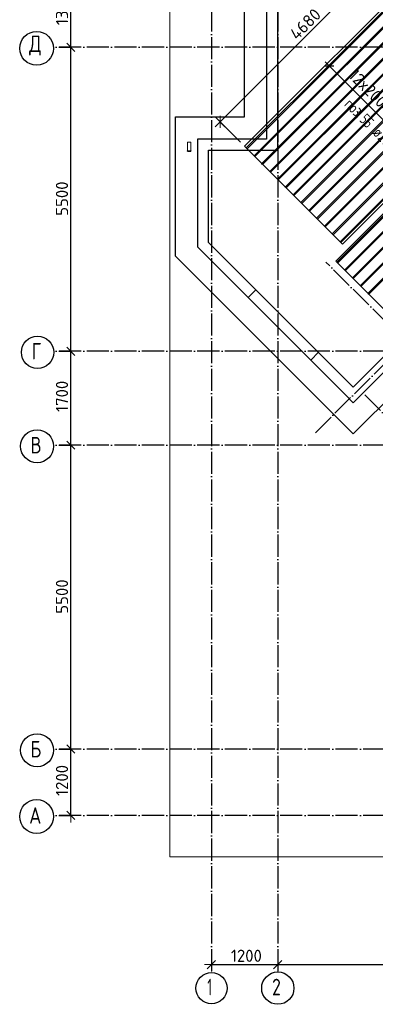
# Model space of a CAD drawing. Header units: millimetres. Extents: x -3483 to 105345, y -283423 to 72284.
# Tile 11 of 165: x 36532 to 42966, y -213417 to -195601. Entities that reach past the tile are written whole.
import ezdxf

# ---------------------------------------------------------------- set-up
doc = ezdxf.new("R2010")
doc.units = ezdxf.units.MM
doc.header["$PDMODE"] = 65
for name, pattern in [('______11', [500, 400, -50, 0, -50]), ('______2', [270, 200, -70]), ('______5', [1100, 800, -100, 100, -100])]:
    doc.linetypes.add(name, pattern=pattern)
for name, color, linetype, lineweight in [('Standard', 7, 'Continuous', 25), ('Размерная линия_ общее', 7, 'Continuous', 13), ('Стальная конструкция_ общее', 7, 'Continuous', 25), ('Стена_ общее', 7, 'Continuous', 35), ('Фундамент_ общее', 7, 'Continuous', 35)]:
    doc.layers.add(name, color=color, linetype=linetype, lineweight=lineweight)
doc.layers.add('Арм.стержн.Доп. Арм верхн.зоны Х', color=7, linetype='Continuous', lineweight=35, true_color=0x8c8cff)
doc.layers.add('Осевая линия_ общее', color=7, linetype='______5', lineweight=13, true_color=0xa0a0a0)
doc.styles.add('ISOCPEUR', font='ISOCPEUR')
doc.dimstyles.new('DIMSTYLE_4', dxfattribs={"dimtxt": 220, "dimasz": 250, "dimexe": 0, "dimexo": 0, "dimgap": 110, "dimtad": 2, "dimdec": 0, "dimrnd": 5, "dimzin": 12, "dimdsep": 46, "dimtxsty": 'ISOCPEUR', "dimblk1": 'ALL_ML_STRICH', "dimblk2": 'ALL_ML_STRICH', "dimsah": 1, "dimcen": 0, "dimclrd": 7, "dimclre": 256, "dimclrt": 7, "dimadec": 0, "dimazin": 0, "dimtfac": 1, "dimtdec": 0, "dimtix": 1, "dimtmove": 2, "dimatfit": 3, "dimfxl": 0, "dimtzin": 0, "dimlwd": 0, "dimlwe": -3, "dimarcsym": 0})

# ---------------------------------------------------------------- blocks, each defined once
blk = doc.blocks.new('ALL_ML_STRICH')
at = {"color": 0, "linetype": 'ByBlock', "lineweight": -2}
for p, q in [((-1, 0), (0.5, 0)), ((-0.3, -0.3), (0.3, 0.3)), ((0, -0.5), (0, 0.5))]:
    blk.add_line(p, q, dxfattribs=at)
blk = doc.blocks.new('*D108')
at = {"layer": 'DEFPOINTS', "color": 7, "linetype": 'Continuous', "lineweight": 13, "transparency": 33554687}
for p in [(37142, -208800), (37142, -210000), (37457, -210000)]:
    blk.add_point(p, dxfattribs=at)
at = {"layer": 'Размерная линия_ общее', "color": 253, "linetype": 'Continuous', "lineweight": -2, "true_color": 0xa0a0a0, "transparency": 33554687}
for p, q in [((37242, -208800), (37457, -208800)), ((37242, -210000), (37457, -210000))]:
    blk.add_line(p, q, dxfattribs=at)
at = {"layer": 'Размерная линия_ общее', "color": 7, "linetype": 'Continuous', "lineweight": -2, "transparency": 33554687}
blk.add_line((37457, -210000), (37457, -208800), dxfattribs=at)
at = {"layer": 'Размерная линия_ общее', "color": 7, "linetype": 'Continuous', "lineweight": 13, "transparency": 33554687, "xscale": 250, "yscale": 250, "zscale": 250}
for p, rotation in [((37457, -208800), 90), ((37457, -210000), 270)]:
    blk.add_blockref('ALL_ML_STRICH', p, dxfattribs=dict(at, rotation=rotation))
at = {"layer": 'Размерная линия_ общее', "color": 7, "linetype": 'Continuous', "lineweight": 13, "transparency": 33554687, "insert": (37297, -209367), "char_height": 220, "width": 880, "attachment_point": 5, "rotation": 90, "style": 'ISOCPEUR'}
blk.add_mtext('\\A1;{1200}', dxfattribs=at)
blk = doc.blocks.new('*D109')
at = {"layer": 'DEFPOINTS', "color": 7, "linetype": 'Continuous', "lineweight": 13, "transparency": 33554687}
for p in [(37142, -203300), (37142, -208800), (37457, -208800)]:
    blk.add_point(p, dxfattribs=at)
at = {"layer": 'Размерная линия_ общее', "color": 253, "linetype": 'Continuous', "lineweight": -2, "true_color": 0xa0a0a0, "transparency": 33554687}
for p, q in [((37242, -203300), (37457, -203300)), ((37242, -208800), (37457, -208800))]:
    blk.add_line(p, q, dxfattribs=at)
at = {"layer": 'Размерная линия_ общее', "color": 7, "linetype": 'Continuous', "lineweight": -2, "transparency": 33554687}
blk.add_line((37457, -208800), (37457, -203300), dxfattribs=at)
at = {"layer": 'Размерная линия_ общее', "color": 7, "linetype": 'Continuous', "lineweight": 13, "transparency": 33554687, "xscale": 250, "yscale": 250, "zscale": 250}
for p, rotation in [((37457, -203300), 90), ((37457, -208800), 270)]:
    blk.add_blockref('ALL_ML_STRICH', p, dxfattribs=dict(at, rotation=rotation))
at = {"layer": 'Размерная линия_ общее', "color": 7, "linetype": 'Continuous', "lineweight": 13, "transparency": 33554687, "insert": (37297, -206039), "char_height": 220, "width": 880, "attachment_point": 5, "rotation": 90, "style": 'ISOCPEUR'}
blk.add_mtext('\\A1;{5500}', dxfattribs=at)
blk = doc.blocks.new('*D110')
at = {"layer": 'DEFPOINTS', "color": 7, "linetype": 'Continuous', "lineweight": 13, "transparency": 33554687}
for p in [(37142, -201600), (37142, -203300), (37457, -203300)]:
    blk.add_point(p, dxfattribs=at)
at = {"layer": 'Размерная линия_ общее', "color": 253, "linetype": 'Continuous', "lineweight": -2, "true_color": 0xa0a0a0, "transparency": 33554687}
for p, q in [((37242, -201600), (37457, -201600)), ((37242, -203300), (37457, -203300))]:
    blk.add_line(p, q, dxfattribs=at)
at = {"layer": 'Размерная линия_ общее', "color": 7, "linetype": 'Continuous', "lineweight": -2, "transparency": 33554687}
blk.add_line((37457, -203300), (37457, -201600), dxfattribs=at)
at = {"layer": 'Размерная линия_ общее', "color": 7, "linetype": 'Continuous', "lineweight": 13, "transparency": 33554687, "xscale": 250, "yscale": 250, "zscale": 250}
for p, rotation in [((37457, -201600), 90), ((37457, -203300), 270)]:
    blk.add_blockref('ALL_ML_STRICH', p, dxfattribs=dict(at, rotation=rotation))
at = {"layer": 'Размерная линия_ общее', "color": 7, "linetype": 'Continuous', "lineweight": 13, "transparency": 33554687, "insert": (37297, -202417), "char_height": 220, "width": 880, "attachment_point": 5, "rotation": 90, "style": 'ISOCPEUR'}
blk.add_mtext('\\A1;{1700}', dxfattribs=at)
blk = doc.blocks.new('*D111')
at = {"layer": 'DEFPOINTS', "color": 7, "linetype": 'Continuous', "lineweight": 13, "transparency": 33554687}
for p in [(37142, -196100), (37142, -201600), (37457, -201600)]:
    blk.add_point(p, dxfattribs=at)
at = {"layer": 'Размерная линия_ общее', "color": 253, "linetype": 'Continuous', "lineweight": -2, "true_color": 0xa0a0a0, "transparency": 33554687}
for p, q in [((37242, -196100), (37457, -196100)), ((37242, -201600), (37457, -201600))]:
    blk.add_line(p, q, dxfattribs=at)
at = {"layer": 'Размерная линия_ общее', "color": 7, "linetype": 'Continuous', "lineweight": -2, "transparency": 33554687}
blk.add_line((37457, -201600), (37457, -196100), dxfattribs=at)
at = {"layer": 'Размерная линия_ общее', "color": 7, "linetype": 'Continuous', "lineweight": 13, "transparency": 33554687, "xscale": 250, "yscale": 250, "zscale": 250}
for p, rotation in [((37457, -196100), 90), ((37457, -201600), 270)]:
    blk.add_blockref('ALL_ML_STRICH', p, dxfattribs=dict(at, rotation=rotation))
at = {"layer": 'Размерная линия_ общее', "color": 7, "linetype": 'Continuous', "lineweight": 13, "transparency": 33554687, "insert": (37297, -198839), "char_height": 220, "width": 880, "attachment_point": 5, "rotation": 90, "style": 'ISOCPEUR'}
blk.add_mtext('\\A1;{5500}', dxfattribs=at)
blk = doc.blocks.new('*D112')
at = {"layer": 'DEFPOINTS', "color": 7, "linetype": 'Continuous', "lineweight": 13, "transparency": 33554687}
for p in [(37142, -194800), (37142, -196100), (37457, -196100)]:
    blk.add_point(p, dxfattribs=at)
at = {"layer": 'Размерная линия_ общее', "color": 253, "linetype": 'Continuous', "lineweight": -2, "true_color": 0xa0a0a0, "transparency": 33554687}
for p, q in [((37242, -194800), (37457, -194800)), ((37242, -196100), (37457, -196100))]:
    blk.add_line(p, q, dxfattribs=at)
at = {"layer": 'Размерная линия_ общее', "color": 7, "linetype": 'Continuous', "lineweight": -2, "transparency": 33554687}
blk.add_line((37457, -196100), (37457, -194800), dxfattribs=at)
at = {"layer": 'Размерная линия_ общее', "color": 7, "linetype": 'Continuous', "lineweight": 13, "transparency": 33554687, "xscale": 250, "yscale": 250, "zscale": 250}
for p, rotation in [((37457, -194800), 90), ((37457, -196100), 270)]:
    blk.add_blockref('ALL_ML_STRICH', p, dxfattribs=dict(at, rotation=rotation))
at = {"layer": 'Размерная линия_ общее', "color": 7, "linetype": 'Continuous', "lineweight": 13, "transparency": 33554687, "insert": (37297, -195417), "char_height": 220, "width": 880, "attachment_point": 5, "rotation": 90, "style": 'ISOCPEUR'}
blk.add_mtext('\\A1;{1300}', dxfattribs=at)
blk = doc.blocks.new('*D122')
at = {"layer": 'DEFPOINTS', "color": 7, "linetype": 'Continuous', "lineweight": 13, "transparency": 33554687}
for p in [(40000, -212689), (40000, -212699), (41200, -212638)]:
    blk.add_point(p, dxfattribs=at)
at = {"layer": 'Размерная линия_ общее', "color": 253, "linetype": 'Continuous', "lineweight": -2, "true_color": 0xa0a0a0, "transparency": 33554687}
for p, q in [((40000, -212699), (40000, -212699)), ((41200, -212699), (41200, -212699))]:
    blk.add_line(p, q, dxfattribs=at)
at = {"layer": 'Размерная линия_ общее', "color": 7, "linetype": 'Continuous', "lineweight": -2, "transparency": 33554687}
blk.add_line((40000, -212699), (41200, -212699), dxfattribs=at)
at = {"layer": 'Размерная линия_ общее', "color": 7, "linetype": 'Continuous', "lineweight": 13, "transparency": 33554687, "xscale": 250, "yscale": 250, "zscale": 250, "rotation": 180}
blk.add_blockref('ALL_ML_STRICH', (40000, -212699), dxfattribs=at)
at = {"layer": 'Размерная линия_ общее', "color": 7, "linetype": 'Continuous', "lineweight": 13, "transparency": 33554687, "xscale": 250, "yscale": 250, "zscale": 250}
blk.add_blockref('ALL_ML_STRICH', (41200, -212699), dxfattribs=at)
at = {"layer": 'Размерная линия_ общее', "color": 7, "linetype": 'Continuous', "lineweight": 13, "transparency": 33554687, "insert": (40633, -212539), "char_height": 220, "width": 880, "attachment_point": 5, "style": 'ISOCPEUR'}
blk.add_mtext('\\A1;{1200}', dxfattribs=at)
blk = doc.blocks.new('*D123')
at = {"layer": 'DEFPOINTS', "color": 7, "linetype": 'Continuous', "lineweight": 13, "transparency": 33554687}
for p in [(41200, -212638), (41200, -212699), (46700, -212621)]:
    blk.add_point(p, dxfattribs=at)
at = {"layer": 'Размерная линия_ общее', "color": 253, "linetype": 'Continuous', "lineweight": -2, "true_color": 0xa0a0a0, "transparency": 33554687}
for p, q in [((41200, -212699), (41200, -212699)), ((46700, -212699), (46700, -212699))]:
    blk.add_line(p, q, dxfattribs=at)
at = {"layer": 'Размерная линия_ общее', "color": 7, "linetype": 'Continuous', "lineweight": -2, "transparency": 33554687}
blk.add_line((41200, -212699), (46700, -212699), dxfattribs=at)
at = {"layer": 'Размерная линия_ общее', "color": 7, "linetype": 'Continuous', "lineweight": 13, "transparency": 33554687, "xscale": 250, "yscale": 250, "zscale": 250, "rotation": 180}
blk.add_blockref('ALL_ML_STRICH', (41200, -212699), dxfattribs=at)
at = {"layer": 'Размерная линия_ общее', "color": 7, "linetype": 'Continuous', "lineweight": 13, "transparency": 33554687, "xscale": 250, "yscale": 250, "zscale": 250}
blk.add_blockref('ALL_ML_STRICH', (46700, -212699), dxfattribs=at)
at = {"layer": 'Размерная линия_ общее', "color": 7, "linetype": 'Continuous', "lineweight": 13, "transparency": 33554687, "insert": (43961, -212539), "char_height": 220, "width": 880, "attachment_point": 5, "style": 'ISOCPEUR'}
blk.add_mtext('\\A1;{5500}', dxfattribs=at)
blk = doc.blocks.new('СЛОЖНЫЙ_ОБЪЕКТ_4')
at = {"layer": 'Стена_ общее', "color": 9, "linetype": 'Continuous', "lineweight": -3, "true_color": 0xc7c7c7, "transparency": 33554687}
for p, q in [((41000, -191600), (41000, -197760)), ((41200, -197760), (41200, -194900)), ((39750, -197760), (39750, -199714)), ((39950, -197760), (39750, -197760)), ((41000, -197760), (39950, -197760)), ((41200, -197960), (41200, -197760)), ((39950, -199632), (39950, -197960)), ((39950, -197960), (41200, -197960)), ((42426, -202390), (39750, -199714)), ((39950, -199632), (42567, -202249)), ((43310, -201507), (42567, -202249)), ((42567, -202532), (43451, -201648)), ((42426, -202390), (42567, -202532))]:
    blk.add_line(p, q, dxfattribs=at)
at = {"layer": 'Стена_ общее', "color": 9, "linetype": '______2', "lineweight": -3, "true_color": 0xc7c7c7, "transparency": 33554687}
for p, q in [((40807, -200488), (40665, -200630)), ((41797, -201761), (41938, -201620))]:
    blk.add_line(p, q, dxfattribs=at)
blk = doc.blocks.new('*D517')
at = {"layer": 'DEFPOINTS', "color": 7, "linetype": 'Continuous', "lineweight": 13, "transparency": 33554687}
for p in [(43467, -194139), (43909, -194581), (40600, -197891)]:
    blk.add_point(p, dxfattribs=at)
at = {"layer": 'Размерная линия_ общее', "color": 7, "linetype": 'Continuous', "lineweight": -2, "transparency": 33554687}
blk.add_line((43467, -194139), (40158, -197449), dxfattribs=at)
at = {"layer": 'Размерная линия_ общее', "color": 253, "linetype": 'Continuous', "lineweight": -2, "true_color": 0xa0a0a0, "transparency": 33554687}
for p, q in [((43838, -194511), (43467, -194139)), ((40529, -197820), (40158, -197449))]:
    blk.add_line(p, q, dxfattribs=at)
at = {"layer": 'Размерная линия_ общее', "color": 7, "linetype": 'Continuous', "lineweight": 13, "transparency": 33554687, "xscale": 250, "yscale": 250, "zscale": 250}
for p, rotation in [((43467, -194139), 44.99999999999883), ((40158, -197449), 224.9999999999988)]:
    blk.add_blockref('ALL_ML_STRICH', p, dxfattribs=dict(at, rotation=rotation))
at = {"layer": 'Размерная линия_ общее', "color": 7, "linetype": 'Continuous', "lineweight": 13, "transparency": 33554687, "insert": (41699, -195681), "char_height": 220, "width": 880, "attachment_point": 5, "rotation": 45, "style": 'ISOCPEUR'}
blk.add_mtext('\\A1;{4680}', dxfattribs=at)
blk = doc.blocks.new('СЛОЖНЫЙ_ОБЪЕКТ_6')
at = {"layer": 'Осевая линия_ общее', "color": 253, "linetype": '______11', "lineweight": -3, "true_color": 0xa0a0a0, "transparency": 33554687}
for p, q in [((41882, -203076), (57777, -187181)), ((50275, -208189), (42073, -199987)), ((49426, -209037), (42758, -202369))]:
    blk.add_line(p, q, dxfattribs=at)

msp = doc.modelspace()

# ---------------------------------------------------------------- linework, layer by layer
at = {"layer": 'Standard', "color": 7, "linetype": 'Continuous', "lineweight": 13, "transparency": 33554687}
msp.add_lwpolyline([(39250, -210750), (65250, -210750), (65250, -163310), (39250, -163310), (39250, -210750)], dxfattribs=at)
at = {"layer": 'Арм.стержн.Доп. Арм верхн.зоны Х', "color": 7, "linetype": 'Continuous', "lineweight": 25, "transparency": 33554687}
msp.add_line((42045.7, -196436.1), (42215.4, -196436.1), dxfattribs=at)
at = {"layer": 'Арм.стержн.Доп. Арм верхн.зоны Х', "color": 7, "linetype": 'Continuous', "lineweight": 13, "transparency": 33554687}
msp.add_line((42130.6, -196436.1), (42059.9, -196365.4), dxfattribs=at)
at = {"layer": 'Арм.стержн.Доп. Арм верхн.зоны Х', "color": 253, "linetype": 'Continuous', "lineweight": -3, "true_color": 0xa0a0a0, "transparency": 33554687}
for q in [(42059.9, -196506.8), (42201.3, -196365.4)]:
    msp.add_line((42130.6, -196436.1), q, dxfattribs=at)
at = {"layer": 'Арм.стержн.Доп. Арм верхн.зоны Х', "color": 52, "linetype": 'Continuous', "lineweight": 25, "transparency": 33554687}
for points in [[(43908.9, -194581.4), (40599.7, -197890.6), (42373.1, -199664), (45682.4, -196354.8), (43908.9, -194581.4)], [(48722.9, -199819.6), (45413.7, -203128.9), (42254.3, -199969.5), (45563.6, -196660.2), (48722.9, -199819.6)]]:
    msp.add_lwpolyline(points, dxfattribs=at)
at = {"layer": 'Арм.стержн.Доп. Арм верхн.зоны Х', "color": 7, "linetype": 'Continuous', "lineweight": 25, "transparency": 33554687}
for points in [[(43954.2, -194626.6), (40644.9, -197935.9), (40630.8, -197921.7), (43940.1, -194612.5), (43954.2, -194626.6)], [(44095.6, -194768), (40786.4, -198077.3), (40772.2, -198063.1), (44081.5, -194753.9), (44095.6, -194768)], [(44237, -194909.5), (40927.8, -198218.7), (40913.6, -198204.6), (44222.9, -194895.3), (44237, -194909.5)], [(44378.5, -195050.9), (41069.2, -198360.1), (41055.1, -198346), (44364.3, -195036.7), (44378.5, -195050.9)], [(44519.9, -195192.3), (41210.6, -198501.6), (41196.5, -198487.4), (44505.7, -195178.2), (44519.9, -195192.3)], [(44661.3, -195333.7), (41352, -198643), (41337.9, -198628.8), (44647.2, -195319.6), (44661.3, -195333.7)], [(44802.7, -195475.1), (41493.5, -198784.4), (41479.3, -198770.3), (44788.6, -195461), (44802.7, -195475.1)], [(44944.1, -195616.6), (41634.9, -198925.8), (41620.7, -198911.7), (44930, -195602.4), (44944.1, -195616.6)], [(45085.6, -195758), (41776.3, -199067.2), (41762.2, -199053.1), (45071.4, -195743.8), (45085.6, -195758)], [(45227, -195899.4), (41917.7, -199208.7), (41903.6, -199194.5), (45212.8, -195885.3), (45227, -195899.4)], [(45368.4, -196040.8), (42059.2, -199350.1), (42045, -199335.9), (45354.3, -196026.7), (45368.4, -196040.8)], [(45509.8, -196182.2), (42200.6, -199491.5), (42186.4, -199477.4), (45495.7, -196168.1), (45509.8, -196182.2)], [(45651.3, -196323.7), (42342, -199632.9), (42327.9, -199618.8), (45637.1, -196309.5), (45651.3, -196323.7)], [(45594.7, -196691.4), (42285.4, -200000.6), (42271.3, -199986.5), (45580.5, -196677.2), (45594.7, -196691.4)], [(45736.1, -196832.8), (42426.8, -200142), (42412.7, -200127.9), (45722, -196818.6), (45736.1, -196832.8)], [(45877.5, -196974.2), (42568.3, -200283.5), (42554.1, -200269.3), (45863.4, -196960.1), (45877.5, -196974.2)], [(46019, -197115.6), (42709.7, -200424.9), (42695.5, -200410.7), (46004.8, -197101.5), (46019, -197115.6)], [(46160.4, -197257), (42851.1, -200566.3), (42837, -200552.2), (46146.2, -197242.9), (46160.4, -197257)]]:
    msp.add_lwpolyline(points, dxfattribs=at)
at = {"layer": 'Арм.стержн.Доп. Арм верхн.зоны Х', "color": 7, "linetype": 'Continuous', "lineweight": 13, "transparency": 33554687}
msp.add_lwpolyline([(42130.6, -196436.1), (42318, -196623.5), (42318, -196623.5), (43827.6, -198133.1)], dxfattribs=at)
at = {"layer": 'Осевая линия_ общее', "color": 253, "linetype": '______11', "lineweight": -3, "true_color": 0xa0a0a0, "transparency": 33554687}
for p, q in [((40000, -163410), (40000, -212827.9)), ((41200, -163410), (41200, -212827.9)), ((65150, -196100), (37142.2, -196100)), ((65150, -201600), (37142.2, -201600)), ((65150, -203300), (37142.2, -203300)), ((65150, -208800), (37142.2, -208800)), ((65150, -210000), (37142.2, -210000))]:
    msp.add_line(p, q, dxfattribs=at)
at = {"layer": 'Осевая линия_ общее', "color": 7, "linetype": 'Continuous', "lineweight": -3, "transparency": 33554687}
for centre, radius in [((36838, -196119.5), 305.8), ((36854.6, -201619.5), 292.4), ((36846, -203319.5), 298.8), ((36846, -208819.5), 298.8), ((36838, -210019.5), 305.8), ((40001.9, -213124.6), 281.9), ((41202.4, -213124.6), 292.4)]:
    msp.add_circle(centre, radius, dxfattribs=at)
at = {"layer": 'Стальная конструкция_ общее', "color": 253, "linetype": '______2', "lineweight": 18, "true_color": 0xababab, "transparency": 33554687}
for p, q in [((39570, -197976.9), (39570, -197820)), ((39570, -197820), (39630, -197820)), ((39570, -197976.9), (39570, -197820)), ((39570, -197820), (39630, -197820)), ((39630, -197820), (39630, -197976.9)), ((39630, -197820), (39630, -197976.9))]:
    msp.add_line(p, q, dxfattribs=at)
at = {"layer": 'Стальная конструкция_ общее', "color": 7, "linetype": 'Continuous', "lineweight": 25, "transparency": 33554687}
for p, q in [((39570, -197980), (39570, -197976.9)), ((39570, -197976.9), (39630, -197976.9)), ((39570, -197980), (39570, -197976.9)), ((39570, -197976.9), (39630, -197976.9)), ((39570, -197980), (39630, -197980)), ((39570, -197980), (39630, -197980)), ((39630, -197976.9), (39630, -197980)), ((39630, -197976.9), (39630, -197980))]:
    msp.add_line(p, q, dxfattribs=at)
at = {"layer": 'Фундамент_ общее', "color": 7, "lineweight": 25, "transparency": 33554687}
for p, q in [((40600, -197360), (40600, -192000)), ((39350, -199880.1), (39350, -197360)), ((39350, -197360), (40600, -197360)), ((42567.4, -203097.6), (39350, -199880.1)), ((43451.3, -202213.7), (42567.4, -203097.6))]:
    msp.add_line(p, q, dxfattribs=at)
at = {"layer": 'Фундамент_ общее', "color": 7, "linetype": 'Continuous', "lineweight": 25, "transparency": 33554687}
for p, q in [((40600, -197360), (40600, -192000)), ((39350, -199880.1), (39350, -197360)), ((39350, -197360), (40600, -197360)), ((42567.4, -203097.6), (39350, -199880.1)), ((43451.3, -202213.7), (42567.4, -203097.6))]:
    msp.add_line(p, q, dxfattribs=at)

# ---------------------------------------------------------------- block references
at = {"layer": 'Осевая линия_ общее', "color": 253, "linetype": '______11', "lineweight": -3, "true_color": 0xa0a0a0, "transparency": 33554687}
msp.add_blockref('СЛОЖНЫЙ_ОБЪЕКТ_6', (0, 0), dxfattribs=at)
at = {"layer": 'Стена_ общее', "color": 9, "linetype": 'Continuous', "lineweight": -3, "true_color": 0xc7c7c7, "transparency": 33554687}
msp.add_blockref('СЛОЖНЫЙ_ОБЪЕКТ_4', (0, 0), dxfattribs=at)

# ---------------------------------------------------------------- texts
at = {"layer": 'Арм.стержн.Доп. Арм верхн.зоны Х', "color": 7, "linetype": 'Continuous', "lineweight": 13, "transparency": 33554687, "insert": (42466.5, -196630.5), "char_height": 220, "width": 1775.242, "attachment_point": 7, "rotation": 315, "style": 'ISOCPEUR'}
msp.add_mtext('\\W0.95;12x200=2400', dxfattribs=at)
at = {"layer": 'Арм.стержн.Доп. Арм верхн.зоны Х', "color": 7, "linetype": 'Continuous', "lineweight": 25, "transparency": 33554687, "char_height": 200, "attachment_point": 7, "rotation": 315, "style": 'ISOCPEUR'}
for s, insert, width in [('\\W0.77;поз.', (42391.2, -197149.2), 468.039), ('\\W0.73;55', (42668.1, -197426.2), 306.007), ('\\W0.79; ø20 ', (42833.1, -197591.2), 661.987)]:
    msp.add_mtext(s, dxfattribs=dict(at, insert=insert, width=width))
at = {"layer": 'Осевая линия_ общее', "color": 7, "linetype": 'Continuous', "lineweight": -3, "transparency": 33554687, "char_height": 300, "attachment_point": 7, "style": 'ISOCPEUR'}
for s, insert, width in [('\\W0.82;Д', (36703, -196250), 392.646), ('\\W0.78;Г', (36749.6, -201750), 326.407), ('\\W0.80;В', (36726, -203450), 359.833), ('\\W0.80;Б', (36726, -208950), 359.833), ('\\W0.82;А', (36703, -210150), 392.646), ('\\W0.56;1', (39926.9, -213255.1), 233.333), ('\\W0.78;2', (41097.4, -213255.1), 326.407)]:
    msp.add_mtext(s, dxfattribs=dict(at, insert=insert, width=width))

# ---------------------------------------------------------------- dimensions: what is measured, and where the dimension line sits
at = {"layer": 'Размерная линия_ общее', "color": 7, "linetype": 'Continuous', "lineweight": 13, "transparency": 33554687}
for base, p1, p2, angle, picture, middle in [((40157.6, -197448.6), (43838.2, -194510.6), (40529, -197819.9), 225, '*D517', (41699.1, -195680.8)), ((37457.3, -194800), (37242.2, -196100), (37242.2, -194800), 90, '*D112', (37297.3, -195417)), ((37457.3, -196100), (37242.2, -201600), (37242.2, -196100), 90, '*D111', (37297.3, -198839)), ((37457.3, -201600), (37242.2, -203300), (37242.2, -201600), 90, '*D110', (37297.3, -202417)), ((37457.3, -203300), (37242.2, -208800), (37242.2, -203300), 90, '*D109', (37297.3, -206039)), ((37457.3, -208800), (37242.2, -210000), (37242.2, -208800), 90, '*D108', (37297.3, -209367))]:
    dim = msp.add_linear_dim(base=base, p1=p1, p2=p2, angle=angle, dimstyle='DIMSTYLE_4', override={"dimpost": '<>', "dimclrd": 7, "dimclre": 253, "dimclrt": 7, "dimlwd": 0, "dimlwe": 65533}, dxfattribs=at)
    dim.commit()
    dim.dimension.update_dxf_attribs({"geometry": picture, "text_midpoint": middle, "dimtype": 160})
for base, p1, p2, picture, middle in [((41200, -212698.8), (40000, -212698.8), (41200, -212698.8), '*D122', (40633, -212538.8)), ((46700, -212698.8), (41200, -212698.8), (46700, -212698.8), '*D123', (43961, -212538.8))]:
    dim = msp.add_linear_dim(base=base, p1=p1, p2=p2, dimstyle='DIMSTYLE_4', override={"dimpost": '<>', "dimclrd": 7, "dimclre": 253, "dimclrt": 7, "dimlwd": 0, "dimlwe": 65533}, dxfattribs=at)
    dim.commit()
    dim.dimension.update_dxf_attribs({"geometry": picture, "text_midpoint": middle, "dimtype": 160})

doc.saveas('drawing.dxf')
